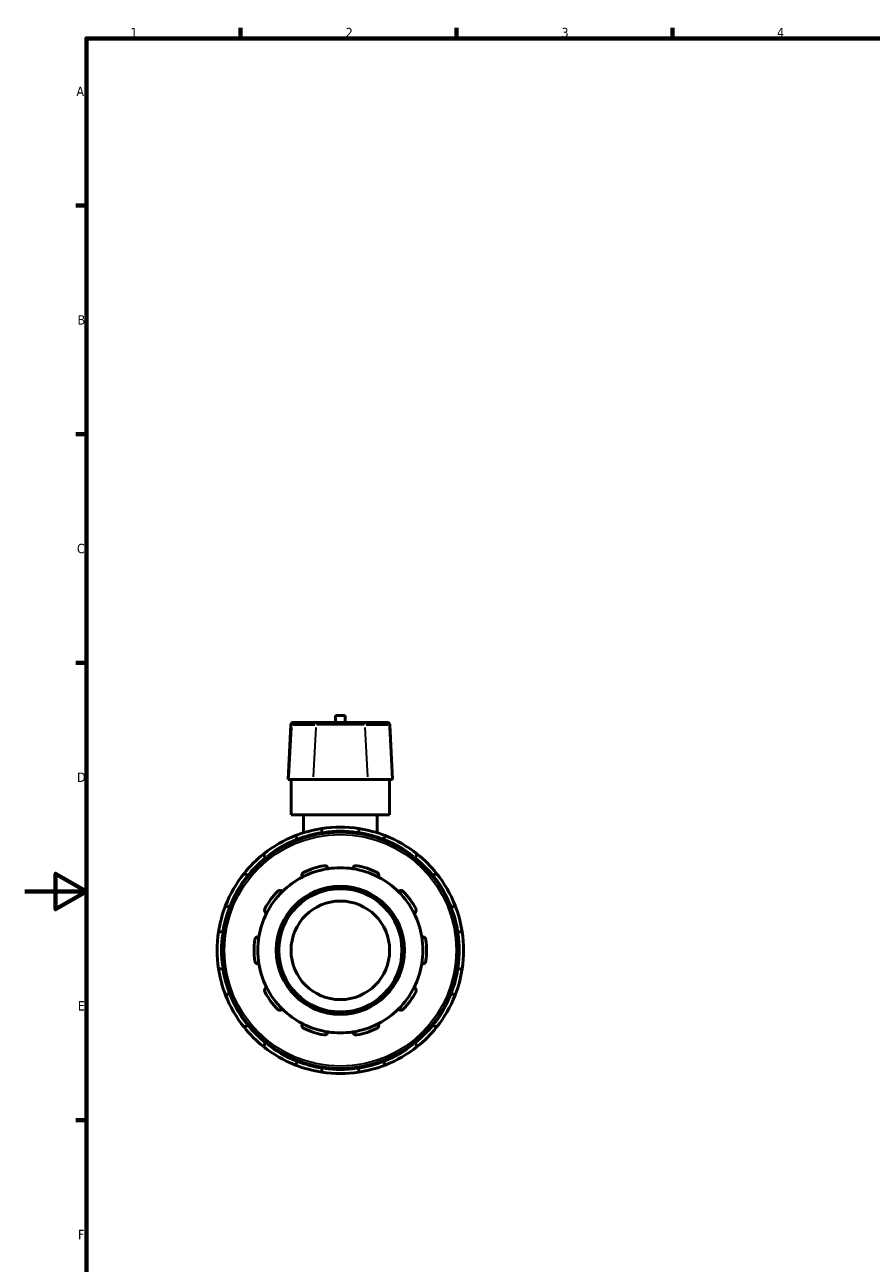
# Model space of a CAD drawing. Header units: millimetres. Extents: x 0 to 900, y -256 to 619.
# Tile 2 of 4: x 0 to 275, y 176 to 578. Entities that reach past the tile are written whole.
import ezdxf

# ---------------------------------------------------------------- set-up
doc = ezdxf.new("R2010")
doc.units = ezdxf.units.MM
for name, color, linetype, lineweight in [('Border (ANSI)', 7, 'Continuous', 70), ('Visible (ANSI)', 7, 'Continuous', 50), ('Visible Narrow (ANSI)', 7, 'Continuous', 35)]:
    doc.layers.add(name, color=color, linetype=linetype, lineweight=lineweight)
doc.styles.add('Note Text (ANSI)', font='tahoma.ttf')

# ---------------------------------------------------------------- blocks, each defined once
blk = doc.blocks.new('Borders Default Border')
at = {"layer": 'Border (ANSI)'}
for p, q in [((70.08, 574), (70.08, 577.45)), ((140.17, 574), (140.17, 577.45)), ((210.25, 574), (210.25, 577.45)), ((20, 519.75), (16.55, 519.75)), ((20, 445.5), (16.55, 445.5)), ((20, 371.25), (16.55, 371.25)), ((20, 222.75), (16.55, 222.75))]:
    blk.add_line(p, q, dxfattribs=at)
at = {"layer": 'Border (ANSI)', "flags": 128}
for points in [[(20, 20), (20, 574), (821, 574), (821, 20), (20, 20)], [(0, 297), (20, 297), (10, 302.77), (10, 291.23), (20, 297)]]:
    blk.add_lwpolyline(points, dxfattribs=at)
at = {"layer": 'Border (ANSI)', "char_height": 3.05, "attachment_point": 7, "style": 'Note Text (ANSI)'}
for s, insert in [('1', (34.35, 574.4)), ('2', (104.2, 574.4)), ('3', (174.26, 574.34)), ('4', (244.23, 574.4)), ('A', (16.78, 555.35)), ('B', (17.15, 481.1)), ('C', (16.95, 406.8)), ('D', (16.96, 332.6)), ('E', (17.21, 258.35)), ('F', (17.29, 184.1))]:
    blk.add_mtext(s, dxfattribs=dict(at, insert=insert))

msp = doc.modelspace()

# ---------------------------------------------------------------- linework, layer by layer
at = {"layer": 'Visible (ANSI)'}
for p, q in [((104.059, 354.127), (100.859, 354.127)), ((100.859, 351.907), (100.859, 354.127)), ((104.059, 351.907), (104.059, 354.127)), ((86.419, 351.149), (85.489, 333.407)), ((87.218, 351.907), (87.405, 351.907)), ((95.307, 351.907), (87.405, 351.907)), ((95.307, 351.907), (109.61, 351.907)), ((117.512, 351.907), (109.61, 351.907)), ((117.512, 351.907), (117.699, 351.907)), ((118.498, 351.149), (119.428, 333.407)), ((85.697, 333.407), (85.489, 333.407)), ((85.697, 333.407), (93.599, 333.407)), ((86.459, 321.907), (86.459, 333.407)), ((111.318, 333.407), (93.599, 333.407)), ((111.318, 333.407), (119.22, 333.407)), ((118.459, 321.907), (118.459, 333.407)), ((119.428, 333.407), (119.22, 333.407)), ((118.459, 321.907), (86.459, 321.907)), ((90.459, 321.907), (90.459, 316.065)), ((114.459, 321.907), (114.459, 316.065)), ((88.488, 314.105), (88.691, 313.754)), ((96.459, 315.836), (96.459, 316.241)), ((108.459, 316.241), (108.459, 315.836)), ((116.227, 313.754), (116.429, 314.105)), ((78.298, 307.754), (78.096, 308.105)), ((126.821, 308.105), (126.619, 307.754)), ((72.261, 302.27), (72.612, 302.068)), ((132.305, 302.068), (132.656, 302.27)), ((66.612, 291.675), (66.261, 291.878)), ((138.656, 291.878), (138.305, 291.675)), ((64.125, 283.907), (64.53, 283.907)), ((140.387, 283.907), (140.792, 283.907)), ((64.53, 271.907), (64.125, 271.907)), ((140.792, 271.907), (140.387, 271.907)), ((66.261, 263.937), (66.612, 264.139)), ((138.305, 264.139), (138.656, 263.937)), ((72.612, 253.747), (72.261, 253.545)), ((132.656, 253.545), (132.305, 253.747)), ((78.096, 247.71), (78.298, 248.06)), ((126.619, 248.06), (126.821, 247.71)), ((88.691, 242.06), (88.488, 241.71)), ((116.429, 241.71), (116.227, 242.06)), ((96.459, 239.574), (96.459, 239.979)), ((108.459, 239.979), (108.459, 239.574))]:
    msp.add_line(p, q, dxfattribs=at)
for radius in [38.4, 20.8, 20, 16]:
    msp.add_circle((102.459, 277.907), radius, dxfattribs=at)
for centre, radius, start, end in [((87.218, 351.107), 0.8, 90, 177), ((117.699, 351.107), 0.8, 3, 90), ((102.459, 277.907), 40, 81.37307, 98.62693), ((102.459, 277.907), 40, 111.37307, 128.62693), ((102.459, 277.907), 40, 98.62693, 111.37307), ((102.459, 277.907), 40, 68.62693, 81.37307), ((102.459, 277.907), 40, 51.37307, 68.62693), ((102.459, 277.907), 40, 128.62693, 141.37307), ((102.459, 277.907), 40, 38.62693, 51.37307), ((102.459, 277.907), 40, 141.37307, 158.62693), ((102.459, 277.907), 26.8, 117.41632, 134.58368), ((102.459, 277.907), 26.8, 98.58368, 117.41632), ((102.459, 277.907), 28, 101.14938, 114.85062), ((102.459, 277.907), 26.8, 81.41632, 98.58368), ((102.459, 277.907), 26.8, 62.58368, 81.41632), ((102.459, 277.907), 28, 65.14938, 78.85062), ((102.459, 277.907), 26.8, 45.41632, 62.58368), ((102.459, 277.907), 40, 21.37307, 38.62693), ((102.459, 277.907), 28, 137.14938, 150.85062), ((102.459, 277.907), 26.8, 134.58368, 153.41632), ((102.459, 277.907), 26.8, 26.58368, 45.41632), ((102.459, 277.907), 28, 29.14938, 42.85062), ((102.459, 277.907), 40, 158.62693, 171.37307), ((102.459, 277.907), 26.8, 153.41632, 170.58368), ((102.459, 277.907), 26.8, 9.41632, 26.58368), ((102.459, 277.907), 40, 8.62693, 21.37307), ((102.459, 277.907), 40, 171.37307, 188.62693), ((102.459, 277.907), 26.8, 170.58368, 189.41632), ((102.459, 277.907), 26.8, 350.58368, 9.41632), ((102.459, 277.907), 40, 351.37307, 8.62693), ((102.459, 277.907), 28, 173.14938, 186.85062), ((102.459, 277.907), 28, 353.14938, 6.85062), ((102.459, 277.907), 26.8, 189.41632, 206.58368), ((102.459, 277.907), 26.8, 333.41632, 350.58368), ((102.459, 277.907), 40, 188.62693, 201.37307), ((102.459, 277.907), 40, 338.62693, 351.37307), ((102.459, 277.907), 26.8, 206.58368, 225.41632), ((102.459, 277.907), 26.8, 314.58368, 333.41632), ((102.459, 277.907), 40, 201.37307, 218.62693), ((102.459, 277.907), 28, 209.14938, 222.85062), ((102.459, 277.907), 28, 317.14938, 330.85062), ((102.459, 277.907), 40, 321.37307, 338.62693), ((102.459, 277.907), 26.8, 225.41632, 242.58368), ((102.459, 277.907), 26.8, 297.41632, 314.58368), ((102.459, 277.907), 26.8, 242.58368, 261.41632), ((102.459, 277.907), 26.8, 278.58368, 297.41632), ((102.459, 277.907), 40, 218.62693, 231.37307), ((102.459, 277.907), 28, 245.14938, 258.85062), ((102.459, 277.907), 26.8, 261.41632, 278.58368), ((102.459, 277.907), 28, 281.14938, 294.85062), ((102.459, 277.907), 40, 308.62693, 321.37307), ((102.459, 277.907), 40, 231.37307, 248.62693), ((102.459, 277.907), 40, 291.37307, 308.62693), ((102.459, 277.907), 40, 248.62693, 261.37307), ((102.459, 277.907), 40, 261.37307, 278.62693), ((102.459, 277.907), 40, 278.62693, 291.37307)]:
    msp.add_arc(centre, radius, start, end, dxfattribs=at)
for points, knots in [([(87.881, 315.156), (87.881, 315.156), (87.898, 315.126), (87.955, 315.028), (88.005, 314.941), (88.111, 314.758), (88.186, 314.629), (88.324, 314.389), (88.413, 314.235), (88.488, 314.105)], [0, 0, 0, 0, 0.0442644, 0.0442644, 0.08878739, 0.08878739, 0.13363513, 0.13363513, 0.17877072, 0.17877072, 0.17877072, 0.17877072]), ([(96.459, 316.241), (96.459, 316.391), (96.459, 316.568), (96.459, 316.846), (96.459, 316.995), (96.459, 317.207), (96.459, 317.306), (96.459, 317.42), (96.459, 317.455), (96.459, 317.455)], [-0.17877072, -0.17877072, -0.17877072, -0.17877072, -0.13363513, -0.13363513, -0.08878739, -0.08878739, -0.0442644, -0.0442644, 0, 0, 0, 0]), ([(108.459, 317.455), (108.459, 317.455), (108.459, 317.42), (108.459, 317.306), (108.459, 317.207), (108.459, 316.995), (108.459, 316.846), (108.459, 316.568), (108.459, 316.391), (108.459, 316.241)], [0, 0, 0, 0, 0.0442644, 0.0442644, 0.08878739, 0.08878739, 0.13363513, 0.13363513, 0.17877072, 0.17877072, 0.17877072, 0.17877072]), ([(116.429, 314.105), (116.504, 314.235), (116.593, 314.389), (116.732, 314.629), (116.806, 314.758), (116.912, 314.941), (116.962, 315.028), (117.019, 315.126), (117.036, 315.156), (117.036, 315.156)], [-0.17877072, -0.17877072, -0.17877072, -0.17877072, -0.13363513, -0.13363513, -0.08878739, -0.08878739, -0.0442644, -0.0442644, 0, 0, 0, 0]), ([(78.096, 308.105), (78.021, 308.235), (77.932, 308.389), (77.793, 308.629), (77.718, 308.758), (77.613, 308.941), (77.563, 309.028), (77.506, 309.126), (77.489, 309.156), (77.489, 309.156)], [-0.17877072, -0.17877072, -0.17877072, -0.17877072, -0.13363513, -0.13363513, -0.08878739, -0.08878739, -0.0442644, -0.0442644, 0, 0, 0, 0]), ([(127.428, 309.156), (127.428, 309.156), (127.411, 309.126), (127.354, 309.028), (127.304, 308.941), (127.199, 308.758), (127.124, 308.629), (126.985, 308.389), (126.897, 308.235), (126.821, 308.105)], [0, 0, 0, 0, 0.0442644, 0.0442644, 0.08878739, 0.08878739, 0.13363513, 0.13363513, 0.17877072, 0.17877072, 0.17877072, 0.17877072]), ([(71.209, 302.877), (71.209, 302.877), (71.24, 302.86), (71.338, 302.803), (71.424, 302.753), (71.608, 302.647), (71.737, 302.573), (71.977, 302.434), (72.131, 302.345), (72.261, 302.27)], [0, 0, 0, 0, 0.0442644, 0.0442644, 0.08878739, 0.08878739, 0.13363513, 0.13363513, 0.17877072, 0.17877072, 0.17877072, 0.17877072]), ([(90.118, 301.697), (90.057, 301.822), (90.014, 301.967), (89.986, 302.282), (90.005, 302.453), (90.105, 302.746), (90.181, 302.887), (90.343, 303.074), (90.405, 303.132), (90.54, 303.235), (90.614, 303.279), (90.691, 303.315)], [0.4314737, 0.4314737, 0.4314737, 0.4314737, 0.48979142, 0.48979142, 0.55189142, 0.55189142, 0.6029303, 0.6029303, 0.62844974, 0.62844974, 0.65396918, 0.65396918, 0.65396918, 0.65396918]), ([(97.044, 305.379), (97.128, 305.395), (97.214, 305.403), (97.384, 305.4), (97.468, 305.389), (97.708, 305.333), (97.853, 305.263), (98.106, 305.085), (98.222, 304.958), (98.384, 304.687), (98.435, 304.544), (98.459, 304.407)], [0.22627776, 0.22627776, 0.22627776, 0.22627776, 0.2517972, 0.2517972, 0.27731664, 0.27731664, 0.32835552, 0.32835552, 0.39045553, 0.39045553, 0.44877324, 0.44877324, 0.44877324, 0.44877324]), ([(106.459, 304.407), (106.482, 304.544), (106.533, 304.687), (106.695, 304.958), (106.812, 305.085), (107.064, 305.263), (107.209, 305.333), (107.449, 305.389), (107.533, 305.4), (107.703, 305.403), (107.789, 305.395), (107.873, 305.379)], [0.4314737, 0.4314737, 0.4314737, 0.4314737, 0.48979142, 0.48979142, 0.55189142, 0.55189142, 0.6029303, 0.6029303, 0.62844974, 0.62844974, 0.65396918, 0.65396918, 0.65396918, 0.65396918]), ([(114.226, 303.315), (114.303, 303.279), (114.377, 303.235), (114.512, 303.132), (114.574, 303.074), (114.736, 302.887), (114.812, 302.746), (114.912, 302.453), (114.931, 302.282), (114.903, 301.967), (114.86, 301.822), (114.799, 301.697)], [0.22627776, 0.22627776, 0.22627776, 0.22627776, 0.2517972, 0.2517972, 0.27731664, 0.27731664, 0.32835552, 0.32835552, 0.39045553, 0.39045553, 0.44877324, 0.44877324, 0.44877324, 0.44877324]), ([(132.656, 302.27), (132.786, 302.345), (132.94, 302.434), (133.18, 302.573), (133.31, 302.647), (133.493, 302.753), (133.579, 302.803), (133.677, 302.86), (133.708, 302.877), (133.708, 302.877)], [-0.17877072, -0.17877072, -0.17877072, -0.17877072, -0.13363513, -0.13363513, -0.08878739, -0.08878739, -0.0442644, -0.0442644, 0, 0, 0, 0]), ([(81.931, 296.95), (81.989, 297.012), (82.054, 297.069), (82.193, 297.166), (82.268, 297.207), (82.495, 297.303), (82.653, 297.332), (82.962, 297.336), (83.131, 297.302), (83.422, 297.178), (83.547, 297.092), (83.646, 296.995)], [0.22627776, 0.22627776, 0.22627776, 0.22627776, 0.2517972, 0.2517972, 0.27731664, 0.27731664, 0.32835552, 0.32835552, 0.39045553, 0.39045553, 0.44877324, 0.44877324, 0.44877324, 0.44877324]), ([(121.271, 296.995), (121.37, 297.092), (121.495, 297.178), (121.786, 297.302), (121.955, 297.336), (122.264, 297.332), (122.422, 297.303), (122.649, 297.207), (122.724, 297.166), (122.863, 297.069), (122.928, 297.012), (122.986, 296.95)], [0.4314737, 0.4314737, 0.4314737, 0.4314737, 0.48979142, 0.48979142, 0.55189142, 0.55189142, 0.6029303, 0.6029303, 0.62844974, 0.62844974, 0.65396918, 0.65396918, 0.65396918, 0.65396918]), ([(66.261, 291.878), (66.131, 291.953), (65.977, 292.042), (65.737, 292.18), (65.608, 292.255), (65.424, 292.361), (65.338, 292.411), (65.24, 292.468), (65.209, 292.485), (65.209, 292.485)], [-0.17877072, -0.17877072, -0.17877072, -0.17877072, -0.13363513, -0.13363513, -0.08878739, -0.08878739, -0.0442644, -0.0442644, 0, 0, 0, 0]), ([(78.492, 289.9), (78.369, 289.965), (78.249, 290.057), (78.041, 290.296), (77.956, 290.446), (77.865, 290.741), (77.843, 290.9), (77.864, 291.146), (77.88, 291.23), (77.929, 291.392), (77.963, 291.472), (78.005, 291.546)], [0.4314737, 0.4314737, 0.4314737, 0.4314737, 0.48979142, 0.48979142, 0.55189142, 0.55189142, 0.6029303, 0.6029303, 0.62844974, 0.62844974, 0.65396918, 0.65396918, 0.65396918, 0.65396918]), ([(126.912, 291.546), (126.954, 291.472), (126.988, 291.392), (127.037, 291.23), (127.053, 291.146), (127.074, 290.9), (127.052, 290.741), (126.961, 290.446), (126.876, 290.296), (126.668, 290.057), (126.548, 289.965), (126.425, 289.9)], [0.22627776, 0.22627776, 0.22627776, 0.22627776, 0.2517972, 0.2517972, 0.27731664, 0.27731664, 0.32835552, 0.32835552, 0.39045553, 0.39045553, 0.44877324, 0.44877324, 0.44877324, 0.44877324]), ([(139.708, 292.485), (139.708, 292.485), (139.677, 292.468), (139.579, 292.411), (139.493, 292.361), (139.31, 292.255), (139.18, 292.18), (138.94, 292.042), (138.786, 291.953), (138.656, 291.878)], [0, 0, 0, 0, 0.0442644, 0.0442644, 0.08878739, 0.08878739, 0.13363513, 0.13363513, 0.17877072, 0.17877072, 0.17877072, 0.17877072]), ([(62.911, 283.907), (62.911, 283.907), (62.946, 283.907), (63.06, 283.907), (63.159, 283.907), (63.371, 283.907), (63.52, 283.907), (63.798, 283.907), (63.975, 283.907), (64.125, 283.907)], [0, 0, 0, 0, 0.0442644, 0.0442644, 0.08878739, 0.08878739, 0.13363513, 0.13363513, 0.17877072, 0.17877072, 0.17877072, 0.17877072]), ([(74.658, 281.247), (74.669, 281.332), (74.688, 281.416), (74.743, 281.576), (74.78, 281.653), (74.907, 281.865), (75.018, 281.981), (75.266, 282.166), (75.422, 282.237), (75.731, 282.308), (75.882, 282.312), (76.02, 282.292)], [0.22627776, 0.22627776, 0.22627776, 0.22627776, 0.2517972, 0.2517972, 0.27731664, 0.27731664, 0.32835552, 0.32835552, 0.39045553, 0.39045553, 0.44877324, 0.44877324, 0.44877324, 0.44877324]), ([(128.897, 282.292), (129.035, 282.312), (129.186, 282.308), (129.495, 282.237), (129.652, 282.166), (129.899, 281.981), (130.01, 281.865), (130.137, 281.653), (130.174, 281.576), (130.229, 281.416), (130.248, 281.332), (130.259, 281.247)], [0.4314737, 0.4314737, 0.4314737, 0.4314737, 0.48979142, 0.48979142, 0.55189142, 0.55189142, 0.6029303, 0.6029303, 0.62844974, 0.62844974, 0.65396918, 0.65396918, 0.65396918, 0.65396918]), ([(140.792, 283.907), (140.942, 283.907), (141.119, 283.907), (141.397, 283.907), (141.546, 283.907), (141.758, 283.907), (141.857, 283.907), (141.971, 283.907), (142.006, 283.907), (142.006, 283.907)], [-0.17877072, -0.17877072, -0.17877072, -0.17877072, -0.13363513, -0.13363513, -0.08878739, -0.08878739, -0.0442644, -0.0442644, 0, 0, 0, 0]), ([(76.02, 273.523), (75.882, 273.503), (75.731, 273.507), (75.422, 273.578), (75.266, 273.649), (75.018, 273.834), (74.907, 273.95), (74.78, 274.162), (74.743, 274.238), (74.688, 274.399), (74.669, 274.483), (74.658, 274.567)], [0.4314737, 0.4314737, 0.4314737, 0.4314737, 0.48979142, 0.48979142, 0.55189142, 0.55189142, 0.6029303, 0.6029303, 0.62844974, 0.62844974, 0.65396918, 0.65396918, 0.65396918, 0.65396918]), ([(130.259, 274.567), (130.248, 274.483), (130.229, 274.399), (130.174, 274.238), (130.137, 274.162), (130.01, 273.95), (129.899, 273.834), (129.652, 273.649), (129.495, 273.578), (129.186, 273.507), (129.035, 273.503), (128.897, 273.523)], [0.22627776, 0.22627776, 0.22627776, 0.22627776, 0.2517972, 0.2517972, 0.27731664, 0.27731664, 0.32835552, 0.32835552, 0.39045553, 0.39045553, 0.44877324, 0.44877324, 0.44877324, 0.44877324]), ([(64.125, 271.907), (63.975, 271.907), (63.798, 271.907), (63.52, 271.907), (63.371, 271.907), (63.159, 271.907), (63.06, 271.907), (62.946, 271.907), (62.911, 271.907), (62.911, 271.907)], [-0.17877072, -0.17877072, -0.17877072, -0.17877072, -0.13363513, -0.13363513, -0.08878739, -0.08878739, -0.0442644, -0.0442644, 0, 0, 0, 0]), ([(142.006, 271.907), (142.006, 271.907), (141.971, 271.907), (141.857, 271.907), (141.758, 271.907), (141.546, 271.907), (141.397, 271.907), (141.119, 271.907), (140.942, 271.907), (140.792, 271.907)], [0, 0, 0, 0, 0.0442644, 0.0442644, 0.08878739, 0.08878739, 0.13363513, 0.13363513, 0.17877072, 0.17877072, 0.17877072, 0.17877072]), ([(78.005, 264.269), (77.963, 264.343), (77.929, 264.423), (77.88, 264.585), (77.864, 264.669), (77.843, 264.915), (77.865, 265.074), (77.956, 265.369), (78.041, 265.519), (78.249, 265.757), (78.369, 265.849), (78.492, 265.914)], [0.22627776, 0.22627776, 0.22627776, 0.22627776, 0.2517972, 0.2517972, 0.27731664, 0.27731664, 0.32835552, 0.32835552, 0.39045553, 0.39045553, 0.44877324, 0.44877324, 0.44877324, 0.44877324]), ([(126.425, 265.914), (126.548, 265.849), (126.668, 265.757), (126.876, 265.519), (126.961, 265.369), (127.052, 265.074), (127.074, 264.915), (127.053, 264.669), (127.037, 264.585), (126.988, 264.423), (126.954, 264.343), (126.912, 264.269)], [0.4314737, 0.4314737, 0.4314737, 0.4314737, 0.48979142, 0.48979142, 0.55189142, 0.55189142, 0.6029303, 0.6029303, 0.62844974, 0.62844974, 0.65396918, 0.65396918, 0.65396918, 0.65396918]), ([(65.209, 263.33), (65.209, 263.33), (65.24, 263.347), (65.338, 263.404), (65.424, 263.454), (65.608, 263.56), (65.737, 263.634), (65.977, 263.773), (66.131, 263.862), (66.261, 263.937)], [0, 0, 0, 0, 0.0442644, 0.0442644, 0.08878739, 0.08878739, 0.13363513, 0.13363513, 0.17877072, 0.17877072, 0.17877072, 0.17877072]), ([(138.656, 263.937), (138.786, 263.862), (138.94, 263.773), (139.18, 263.634), (139.31, 263.56), (139.493, 263.454), (139.579, 263.404), (139.677, 263.347), (139.708, 263.33), (139.708, 263.33)], [-0.17877072, -0.17877072, -0.17877072, -0.17877072, -0.13363513, -0.13363513, -0.08878739, -0.08878739, -0.0442644, -0.0442644, 0, 0, 0, 0]), ([(83.646, 258.82), (83.547, 258.723), (83.422, 258.637), (83.131, 258.513), (82.962, 258.479), (82.653, 258.483), (82.495, 258.512), (82.268, 258.608), (82.193, 258.649), (82.054, 258.746), (81.989, 258.803), (81.931, 258.865)], [0.4314737, 0.4314737, 0.4314737, 0.4314737, 0.48979142, 0.48979142, 0.55189142, 0.55189142, 0.6029303, 0.6029303, 0.62844974, 0.62844974, 0.65396918, 0.65396918, 0.65396918, 0.65396918]), ([(122.986, 258.865), (122.928, 258.803), (122.863, 258.746), (122.724, 258.649), (122.649, 258.608), (122.422, 258.512), (122.264, 258.483), (121.955, 258.479), (121.786, 258.513), (121.495, 258.637), (121.37, 258.723), (121.271, 258.82)], [0.22627776, 0.22627776, 0.22627776, 0.22627776, 0.2517972, 0.2517972, 0.27731664, 0.27731664, 0.32835552, 0.32835552, 0.39045553, 0.39045553, 0.44877324, 0.44877324, 0.44877324, 0.44877324]), ([(72.261, 253.545), (72.131, 253.469), (71.977, 253.381), (71.737, 253.242), (71.608, 253.167), (71.424, 253.062), (71.338, 253.012), (71.24, 252.955), (71.209, 252.937), (71.209, 252.937)], [-0.17877072, -0.17877072, -0.17877072, -0.17877072, -0.13363513, -0.13363513, -0.08878739, -0.08878739, -0.0442644, -0.0442644, 0, 0, 0, 0]), ([(90.691, 252.5), (90.614, 252.536), (90.54, 252.58), (90.405, 252.683), (90.343, 252.741), (90.181, 252.927), (90.105, 253.069), (90.005, 253.361), (89.986, 253.532), (90.014, 253.848), (90.057, 253.993), (90.118, 254.117)], [0.22627776, 0.22627776, 0.22627776, 0.22627776, 0.2517972, 0.2517972, 0.27731664, 0.27731664, 0.32835552, 0.32835552, 0.39045553, 0.39045553, 0.44877324, 0.44877324, 0.44877324, 0.44877324]), ([(114.799, 254.117), (114.86, 253.993), (114.903, 253.848), (114.931, 253.532), (114.912, 253.361), (114.812, 253.069), (114.736, 252.927), (114.574, 252.741), (114.512, 252.683), (114.377, 252.58), (114.303, 252.536), (114.226, 252.5)], [0.4314737, 0.4314737, 0.4314737, 0.4314737, 0.48979142, 0.48979142, 0.55189142, 0.55189142, 0.6029303, 0.6029303, 0.62844974, 0.62844974, 0.65396918, 0.65396918, 0.65396918, 0.65396918]), ([(133.708, 252.937), (133.708, 252.937), (133.677, 252.955), (133.579, 253.012), (133.493, 253.062), (133.31, 253.167), (133.18, 253.242), (132.94, 253.381), (132.786, 253.469), (132.656, 253.545)], [0, 0, 0, 0, 0.0442644, 0.0442644, 0.08878739, 0.08878739, 0.13363513, 0.13363513, 0.17877072, 0.17877072, 0.17877072, 0.17877072]), ([(98.459, 251.408), (98.435, 251.271), (98.384, 251.128), (98.222, 250.856), (98.106, 250.729), (97.853, 250.552), (97.708, 250.482), (97.468, 250.426), (97.384, 250.415), (97.214, 250.412), (97.128, 250.419), (97.044, 250.436)], [0.4314737, 0.4314737, 0.4314737, 0.4314737, 0.48979142, 0.48979142, 0.55189142, 0.55189142, 0.6029303, 0.6029303, 0.62844974, 0.62844974, 0.65396918, 0.65396918, 0.65396918, 0.65396918]), ([(107.873, 250.436), (107.789, 250.419), (107.703, 250.412), (107.533, 250.415), (107.449, 250.426), (107.209, 250.482), (107.064, 250.552), (106.812, 250.729), (106.695, 250.856), (106.533, 251.128), (106.482, 251.271), (106.459, 251.408)], [0.22627776, 0.22627776, 0.22627776, 0.22627776, 0.2517972, 0.2517972, 0.27731664, 0.27731664, 0.32835552, 0.32835552, 0.39045553, 0.39045553, 0.44877324, 0.44877324, 0.44877324, 0.44877324]), ([(77.489, 246.658), (77.489, 246.658), (77.506, 246.688), (77.563, 246.787), (77.613, 246.873), (77.718, 247.056), (77.793, 247.186), (77.932, 247.426), (78.021, 247.579), (78.096, 247.71)], [0, 0, 0, 0, 0.0442644, 0.0442644, 0.08878739, 0.08878739, 0.13363513, 0.13363513, 0.17877072, 0.17877072, 0.17877072, 0.17877072]), ([(126.821, 247.71), (126.897, 247.579), (126.985, 247.426), (127.124, 247.186), (127.199, 247.056), (127.304, 246.873), (127.354, 246.787), (127.411, 246.688), (127.428, 246.658), (127.428, 246.658)], [-0.17877072, -0.17877072, -0.17877072, -0.17877072, -0.13363513, -0.13363513, -0.08878739, -0.08878739, -0.0442644, -0.0442644, 0, 0, 0, 0]), ([(88.488, 241.71), (88.413, 241.579), (88.324, 241.426), (88.186, 241.186), (88.111, 241.056), (88.005, 240.873), (87.955, 240.787), (87.898, 240.688), (87.881, 240.658), (87.881, 240.658)], [-0.17877072, -0.17877072, -0.17877072, -0.17877072, -0.13363513, -0.13363513, -0.08878739, -0.08878739, -0.0442644, -0.0442644, 0, 0, 0, 0]), ([(117.036, 240.658), (117.036, 240.658), (117.019, 240.688), (116.962, 240.787), (116.912, 240.873), (116.806, 241.056), (116.732, 241.186), (116.593, 241.426), (116.504, 241.579), (116.429, 241.71)], [0, 0, 0, 0, 0.0442644, 0.0442644, 0.08878739, 0.08878739, 0.13363513, 0.13363513, 0.17877072, 0.17877072, 0.17877072, 0.17877072]), ([(96.459, 238.36), (96.459, 238.36), (96.459, 238.395), (96.459, 238.509), (96.459, 238.608), (96.459, 238.82), (96.459, 238.969), (96.459, 239.247), (96.459, 239.424), (96.459, 239.574)], [0, 0, 0, 0, 0.0442644, 0.0442644, 0.08878739, 0.08878739, 0.13363513, 0.13363513, 0.17877072, 0.17877072, 0.17877072, 0.17877072]), ([(108.459, 239.574), (108.459, 239.424), (108.459, 239.247), (108.459, 238.969), (108.459, 238.82), (108.459, 238.608), (108.459, 238.509), (108.459, 238.395), (108.459, 238.36), (108.459, 238.36)], [-0.17877072, -0.17877072, -0.17877072, -0.17877072, -0.13363513, -0.13363513, -0.08878739, -0.08878739, -0.0442644, -0.0442644, 0, 0, 0, 0])]:
    msp.add_open_spline(points, degree=3, knots=knots, dxfattribs=at)
at = {"layer": 'Visible Narrow (ANSI)'}
for p, q in [((86.57, 350.262), (85.743, 334.294)), ((86.597, 351.149), (86.419, 351.149)), ((87.011, 351.149), (94.122, 351.149)), ((94.472, 350.262), (93.645, 334.294)), ((110.143, 351.149), (94.774, 351.149)), ((110.445, 350.262), (111.272, 334.294)), ((110.795, 351.149), (117.906, 351.149)), ((118.498, 351.149), (118.32, 351.149)), ((118.347, 350.262), (119.174, 334.294))]:
    msp.add_line(p, q, dxfattribs=at)
msp.add_circle((102.459, 277.907), 37.6, dxfattribs=at)
for start, end in [(111.99372, 128.00628), (99.50628, 110.49372), (81.99372, 98.00628), (69.50628, 80.49372), (51.99372, 68.00628), (129.50628, 140.49372), (39.50628, 50.49372), (141.99372, 158.00628), (21.99372, 38.00628), (159.50628, 170.49372), (9.50628, 20.49372), (171.99372, 188.00628), (351.99372, 8.00628), (189.50628, 200.49372), (339.50628, 350.49372), (201.99372, 218.00628), (321.99372, 338.00628), (219.50628, 230.49372), (309.50628, 320.49372), (231.99372, 248.00628), (291.99372, 308.00628), (249.50628, 260.49372), (279.50628, 290.49372), (261.99372, 278.00628)]:
    msp.add_arc((102.459, 277.907), 38.8, start, end, dxfattribs=at)
for centre, start_param, end_param in [((87.405, 351.107), 0.0759218, 1.4425146), ((95.307, 351.107), 0.0759218, 1.4425146), ((109.61, 351.107), 4.8406707, 6.2072635), ((117.512, 351.107), 4.8406707, 6.2072635)]:
    msp.add_ellipse(centre, major_axis=(0, 0.8), ratio=0.9877175, start_param=start_param, end_param=end_param, dxfattribs=at)

# ---------------------------------------------------------------- block references
msp.add_blockref('Borders Default Border', (0, 0))

doc.saveas('drawing.dxf')
